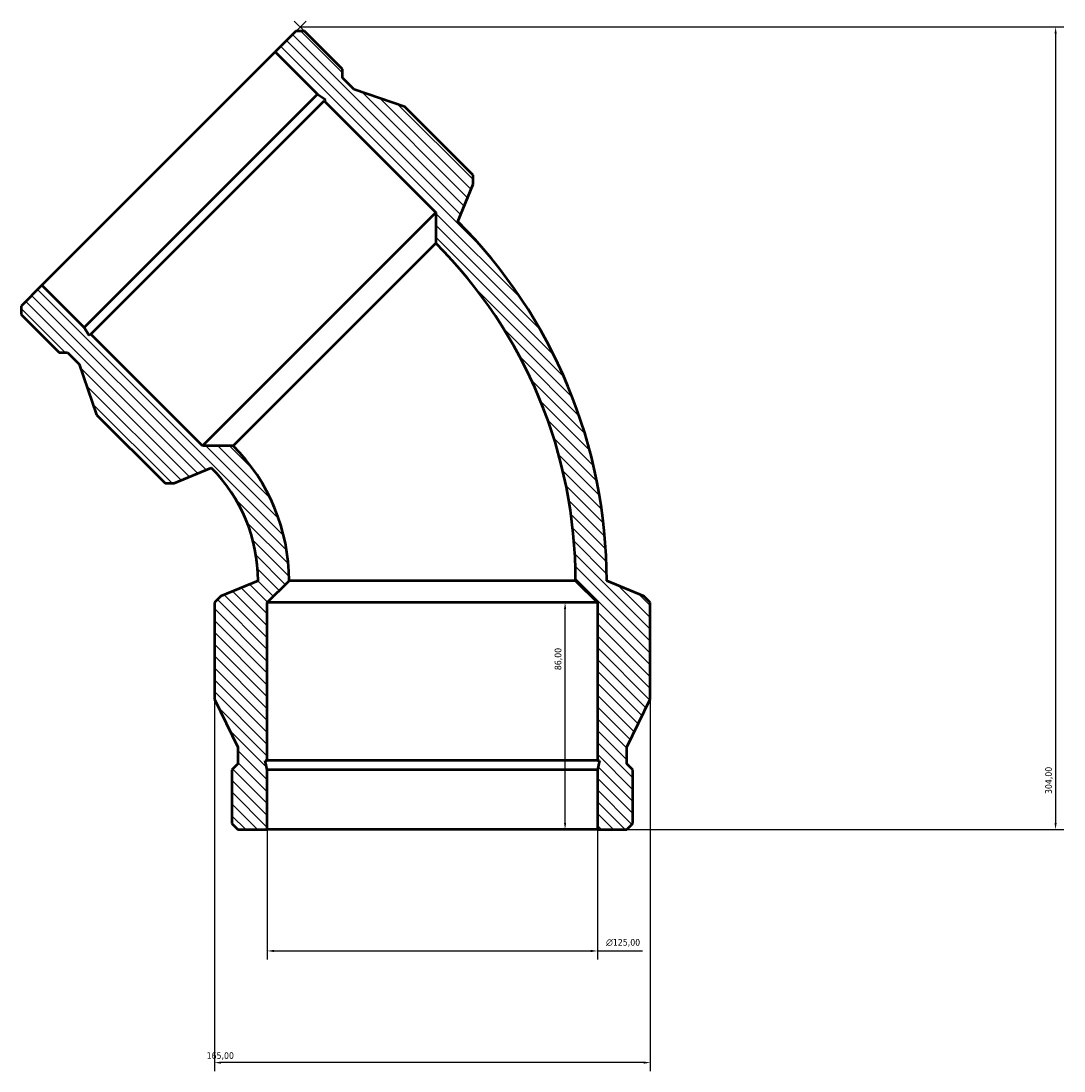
# Model space of a CAD drawing. Header units: millimetres. Extents: x -416 to 1463, y -239 to 1241.
# Tile 2 of 6: x -416 to -21, y 787 to 1184. Entities that reach past the tile are written whole.
import ezdxf

# ---------------------------------------------------------------- set-up
doc = ezdxf.new("R2010")
doc.units = ezdxf.units.MM
for name, color, linetype, lineweight in [('Dimension (ISO)', 7, 'Continuous', 25), ('Hatch (ISO)', 7, 'Continuous', 18), ('Visible (ISO)', 7, 'Continuous', 50)]:
    doc.layers.add(name, color=color, linetype=linetype, lineweight=lineweight)
doc.styles.add('Note Text (ISO)', font='tahoma.ttf')
doc.dimstyles.new('Default (ISO)', dxfattribs={"dimtxt": 2.5, "dimasz": 2.5, "dimexe": 3.174999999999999, "dimexo": 0, "dimgap": 0.762, "dimtad": 1, "dimrnd": 1e-08, "dimzin": 0, "dimtxsty": 'Note Text (ISO)', "dimcen": 0.09, "dimdle": 10, "dimclrd": 256, "dimclre": 256, "dimclrt": 232, "dimazin": 0, "dimtfac": 1.402080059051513, "dimtmove": 0, "dimatfit": 3, "dimfxl": 1, "dimtolj": 1, "dimtzin": 0, "dimlwd": -1, "dimlwe": -1, "dimarcsym": 0})

# ---------------------------------------------------------------- blocks, each defined once
blk = doc.blocks.new('*D7')
at = {"layer": 'Defpoints', "color": 0, "transparency": 16777216}
for p in [(-309.7843322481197, 1182.218626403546), (-197.2634092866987, 878.2186264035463), (-23.78433224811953, 878.2186264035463)]:
    blk.add_point(p, dxfattribs=at)
at = {"layer": 'Dimension (ISO)', "transparency": 16777216}
for p, q in [((-309.7843322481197, 1182.218626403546), (-20.60933224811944, 1182.218626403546)), ((-23.78433224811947, 1179.718626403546), (-23.78433224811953, 880.7186264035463)), ((-197.2634092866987, 878.2186264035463), (-20.60933224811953, 878.2186264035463))]:
    blk.add_line(p, q, dxfattribs=at)
for points in [[(-24.20099891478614, 1179.718626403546), (-23.3676655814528, 1179.718626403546), (-23.78433224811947, 1182.218626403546)], [(-24.2009989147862, 880.7186264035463), (-23.36766558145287, 880.7186264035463), (-23.78433224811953, 878.2186264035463)]]:
    blk.add_solid(points, dxfattribs=at)
at = {"layer": 'Dimension (ISO)', "color": 232, "true_color": 0xca0064, "transparency": 16777216, "insert": (-27.71960287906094, 891.6565042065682), "char_height": 2.5, "attachment_point": 1, "rotation": 90, "style": 'Note Text (ISO)'}
blk.add_mtext('\\A1;304,00', dxfattribs=at)
blk = doc.blocks.new('*D8')
at = {"layer": 'Defpoints', "color": 0, "transparency": 16777216}
for p in [(-322.2634092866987, 878.2186264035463), (-197.2634092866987, 878.2186264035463), (-197.2634092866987, 832.2186264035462)]:
    blk.add_point(p, dxfattribs=at)
at = {"layer": 'Dimension (ISO)', "transparency": 16777216}
for p, q in [((-322.2634092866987, 878.2186264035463), (-322.2634092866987, 829.0436264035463)), ((-197.2634092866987, 878.2186264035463), (-197.2634092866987, 829.0436264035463)), ((-319.7634092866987, 832.2186264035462), (-199.7634092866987, 832.2186264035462)), ((-197.2634092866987, 832.2186264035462), (-180.251909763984, 832.2186264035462))]:
    blk.add_line(p, q, dxfattribs=at)
for points in [[(-319.7634092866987, 832.6352930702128), (-319.7634092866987, 831.8019597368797), (-322.2634092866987, 832.2186264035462)], [(-199.7634092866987, 832.6352930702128), (-199.7634092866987, 831.8019597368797), (-197.2634092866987, 832.2186264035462)]]:
    blk.add_solid(points, dxfattribs=at)
at = {"layer": 'Dimension (ISO)', "color": 232, "true_color": 0xca0064, "transparency": 16777216, "insert": (-194.0014092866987, 836.7421243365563), "char_height": 2.5, "attachment_point": 1, "style": 'Note Text (ISO)'}
blk.add_mtext('\\A1;\\fAIGDT|b0|i0;\\H2.5000;\\ln\\fTahoma|b0|i0;\\H2.5000;125,00', dxfattribs=at)
blk = doc.blocks.new('*D9')
at = {"layer": 'Defpoints', "color": 0, "transparency": 16777216}
for p in [(-259.7634092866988, 964.2186264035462), (-209.5096756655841, 964.218626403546), (-259.7634092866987, 878.2186264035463)]:
    blk.add_point(p, dxfattribs=at)
at = {"layer": 'Dimension (ISO)', "transparency": 16777216}
blk.add_line((-209.5096756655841, 880.7186264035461), (-209.5096756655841, 961.718626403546), dxfattribs=at)
for points in [[(-209.9263423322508, 961.718626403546), (-209.0930089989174, 961.718626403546), (-209.5096756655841, 964.218626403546)], [(-209.9263423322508, 880.7186264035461), (-209.0930089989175, 880.7186264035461), (-209.5096756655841, 878.2186264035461)]]:
    blk.add_solid(points, dxfattribs=at)
at = {"layer": 'Dimension (ISO)', "color": 232, "true_color": 0xca0064, "transparency": 16777216, "insert": (-213.449983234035, 938.5757453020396), "char_height": 2.5, "attachment_point": 1, "rotation": 90, "style": 'Note Text (ISO)'}
blk.add_mtext('\\A1;86,00', dxfattribs=at)
blk = doc.blocks.new('*D10')
at = {"layer": 'Defpoints', "color": 0, "transparency": 16777216}
for p in [(-342.2634092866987, 927.5788940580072), (-177.2634092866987, 927.5788940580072), (-342.2634092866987, 789.927713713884)]:
    blk.add_point(p, dxfattribs=at)
at = {"layer": 'Dimension (ISO)', "transparency": 16777216}
for p, q in [((-342.2634092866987, 927.5788940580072), (-342.2634092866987, 786.752713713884)), ((-177.2634092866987, 927.5788940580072), (-177.2634092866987, 786.752713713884)), ((-179.7634092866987, 789.927713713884), (-339.7634092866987, 789.927713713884))]:
    blk.add_line(p, q, dxfattribs=at)
for points in [[(-339.7634092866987, 790.3443803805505), (-339.7634092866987, 789.5110470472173), (-342.2634092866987, 789.927713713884)], [(-179.7634092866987, 790.3443803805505), (-179.7634092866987, 789.5110470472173), (-177.2634092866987, 789.927713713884)]]:
    blk.add_solid(points, dxfattribs=at)
at = {"layer": 'Dimension (ISO)', "color": 232, "true_color": 0xca0064, "transparency": 16777216, "insert": (-345.2172373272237, 793.8613053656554), "char_height": 2.5, "attachment_point": 1, "style": 'Note Text (ISO)'}
blk.add_mtext('\\A1;165,00', dxfattribs=at)

msp = doc.modelspace()

# ---------------------------------------------------------------- hatches: boundary and pattern name
at = {"layer": 'Hatch (ISO)'}
h = msp.add_hatch(dxfattribs=at)
h.set_pattern_fill('ANSI31', color=256, scale=25.4, angle=90, style=0)
h.set_pattern_definition([(135, (0, 0), (-2.245064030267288, -2.245064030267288), [])])
edge = h.paths.add_edge_path()
edge.add_line((-333.3864092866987, 878.2186264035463), (-322.2634092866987, 878.2186264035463))
edge.add_line((-322.2634092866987, 878.2186264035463), (-322.2634092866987, 900.8816264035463))
edge.add_line((-322.2634092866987, 900.8816264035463), (-323.0128669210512, 904.4075473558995))
edge.add_line((-323.0128669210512, 904.4075473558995), (-322.2634092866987, 904.4075473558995))
edge.add_line((-322.2634092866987, 904.4075473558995), (-322.2634092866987, 964.2186264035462))
edge.add_line((-322.2634092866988, 964.2186264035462), (-314.0134092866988, 972.4686264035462))
edge.add_ellipse((-386.2447039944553, 972.4686264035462), major_axis=(72.23129470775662, 4.4e-15), ratio=1, start_angle=0, end_angle=45.00000000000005)
edge.add_line((-335.1694656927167, 1023.543864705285), (-346.8367275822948, 1023.543864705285))
edge.add_line((-346.8367275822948, 1023.543864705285), (-389.1295471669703, 1065.83668428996))
edge.add_line((-389.1295471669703, 1065.83668428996), (-389.659493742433, 1065.306737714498))
edge.add_line((-389.659493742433, 1065.306737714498), (-391.6227497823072, 1068.329886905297))
edge.add_line((-391.6227497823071, 1068.329886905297), (-407.6479107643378, 1084.355047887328))
edge.add_line((-407.6479107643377, 1084.355047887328), (-415.5130594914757, 1076.48989916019))
edge.add_line((-415.5130594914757, 1076.48989916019), (-415.5130594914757, 1073.269734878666))
edge.add_line((-415.5130594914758, 1073.269734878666), (-401.0979806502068, 1058.854656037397))
edge.add_line((-401.0979806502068, 1058.854656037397), (-397.8778163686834, 1058.854656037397))
edge.add_line((-397.8778163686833, 1058.854656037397), (-393.4690055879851, 1054.445845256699))
edge.add_line((-393.4690055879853, 1054.445845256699), (-386.8870664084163, 1035.309932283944))
edge.add_line((-386.8870664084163, 1035.309932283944), (-360.9788632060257, 1009.401729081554))
edge.add_line((-360.9788632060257, 1009.401729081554), (-357.5616013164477, 1009.401729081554))
edge.add_line((-357.5616013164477, 1009.401729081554), (-343.4779703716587, 1015.235360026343))
edge.add_ellipse((-386.2447039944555, 972.4686264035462), major_axis=(42.76673362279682, 42.76673362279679), ratio=1, start_angle=315.00000000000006, end_angle=360, ccw=False)
edge.add_line((-325.7634092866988, 972.4686264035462), (-339.8470402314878, 966.6349954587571))
edge.add_line((-339.8470402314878, 966.6349954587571), (-342.2634092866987, 964.2186264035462))
edge.add_line((-342.2634092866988, 964.2186264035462), (-342.2634092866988, 927.5788940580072))
edge.add_line((-342.2634092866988, 927.5788940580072), (-333.3864092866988, 909.3936264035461))
edge.add_line((-333.3864092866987, 909.3936264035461), (-333.3864092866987, 903.158626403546))
edge.add_line((-333.3864092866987, 903.1586264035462), (-335.6634092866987, 900.8816264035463))
edge.add_line((-335.6634092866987, 900.8816264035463), (-335.6634092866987, 880.4956264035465))
edge.add_line((-335.6634092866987, 880.4956264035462), (-333.3864092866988, 878.2186264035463))
edge = h.paths.add_edge_path()
edge.add_line((-197.2634092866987, 878.2186264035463), (-186.1404092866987, 878.2186264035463))
edge.add_line((-186.1404092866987, 878.2186264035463), (-183.8634092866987, 880.4956264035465))
edge.add_line((-183.8634092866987, 880.4956264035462), (-183.8634092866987, 900.8816264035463))
edge.add_line((-183.8634092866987, 900.8816264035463), (-186.1404092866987, 903.1586264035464))
edge.add_line((-186.1404092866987, 903.1586264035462), (-186.1404092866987, 909.3936264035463))
edge.add_line((-186.1404092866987, 909.3936264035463), (-177.2634092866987, 927.5788940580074))
edge.add_line((-177.2634092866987, 927.5788940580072), (-177.2634092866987, 964.2186264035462))
edge.add_line((-177.2634092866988, 964.2186264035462), (-179.6797783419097, 966.6349954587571))
edge.add_line((-179.6797783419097, 966.6349954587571), (-193.7634092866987, 972.4686264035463))
edge.add_ellipse((-386.2447039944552, 972.4686264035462), major_axis=(192.4812947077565, -3.2e-15), ratio=1, start_angle=1e-15, end_angle=45.00000000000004)
edge.add_line((-250.1398752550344, 1108.573455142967), (-244.3062443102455, 1122.657086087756))
edge.add_line((-244.3062443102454, 1122.657086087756), (-244.3062443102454, 1126.074347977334))
edge.add_line((-244.3062443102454, 1126.074347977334), (-270.214447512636, 1151.982551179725))
edge.add_line((-270.214447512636, 1151.982551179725), (-289.3503604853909, 1158.564490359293))
edge.add_line((-289.3503604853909, 1158.564490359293), (-293.759171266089, 1162.973301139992))
edge.add_line((-293.759171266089, 1162.973301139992), (-293.759171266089, 1166.193465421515))
edge.add_line((-293.759171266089, 1166.193465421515), (-308.1742501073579, 1180.608544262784))
edge.add_line((-308.1742501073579, 1180.608544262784), (-311.3944143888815, 1180.608544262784))
edge.add_line((-311.3944143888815, 1180.608544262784), (-319.2595631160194, 1172.743395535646))
edge.add_line((-319.2595631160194, 1172.743395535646), (-303.2344021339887, 1156.718234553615))
edge.add_line((-303.2344021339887, 1156.718234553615), (-300.2112529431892, 1154.754978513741))
edge.add_line((-300.2112529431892, 1154.754978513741), (-300.7411995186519, 1154.225031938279))
edge.add_line((-300.7411995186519, 1154.225031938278), (-258.4483799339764, 1111.932212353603))
edge.add_line((-258.4483799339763, 1111.932212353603), (-258.4483799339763, 1100.264950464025))
edge.add_ellipse((-386.2447039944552, 972.4686264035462), major_axis=(127.7963240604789, 127.796324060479), ratio=1, start_angle=314.99999999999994, end_angle=360, ccw=False)
edge.add_line((-205.5134092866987, 972.4686264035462), (-197.2634092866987, 964.2186264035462))
edge.add_line((-197.2634092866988, 964.2186264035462), (-197.2634092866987, 904.4075473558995))
edge.add_line((-197.2634092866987, 904.4075473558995), (-196.5139516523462, 904.4075473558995))
edge.add_line((-196.5139516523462, 904.4075473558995), (-197.2634092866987, 900.8816264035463))
edge.add_line((-197.2634092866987, 900.8816264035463), (-197.2634092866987, 878.2186264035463))

# ---------------------------------------------------------------- linework, layer by layer
at = {"layer": 'Dimension (ISO)'}
for p, q in [((-319.2595631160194, 1172.743395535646), (-307.5392682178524, 1184.463690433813)), ((-308.1742501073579, 1180.608544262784), (-312.029396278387, 1184.463690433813))]:
    msp.add_line(p, q, dxfattribs=at)
at = {"layer": 'Visible (ISO)'}
for p, q in [((-311.3944143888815, 1180.608544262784), (-319.2595631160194, 1172.743395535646)), ((-308.1742501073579, 1180.608544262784), (-311.3944143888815, 1180.608544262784)), ((-293.759171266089, 1166.193465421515), (-308.1742501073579, 1180.608544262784)), ((-407.6479107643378, 1084.355047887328), (-319.2595631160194, 1172.743395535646)), ((-319.2595631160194, 1172.743395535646), (-303.2344021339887, 1156.718234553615)), ((-293.759171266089, 1162.973301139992), (-293.759171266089, 1166.193465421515)), ((-289.3503604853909, 1158.564490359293), (-293.759171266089, 1162.973301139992)), ((-270.214447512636, 1151.982551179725), (-289.3503604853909, 1158.564490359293)), ((-391.6227497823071, 1068.329886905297), (-303.2344021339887, 1156.718234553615)), ((-389.1295471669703, 1065.83668428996), (-300.7411995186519, 1154.225031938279)), ((-303.2344021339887, 1156.718234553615), (-300.2112529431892, 1154.754978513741)), ((-300.2112529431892, 1154.754978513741), (-300.7411995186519, 1154.225031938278)), ((-300.7411995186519, 1154.225031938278), (-258.4483799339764, 1111.932212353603)), ((-244.3062443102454, 1126.074347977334), (-270.214447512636, 1151.982551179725)), ((-244.3062443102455, 1122.657086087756), (-244.3062443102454, 1126.074347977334)), ((-250.1398752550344, 1108.573455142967), (-244.3062443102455, 1122.657086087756)), ((-346.8367275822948, 1023.543864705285), (-258.4483799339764, 1111.932212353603)), ((-258.4483799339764, 1111.932212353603), (-258.4483799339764, 1100.264950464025)), ((-335.1694656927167, 1023.543864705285), (-258.4483799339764, 1100.264950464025)), ((-407.6479107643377, 1084.355047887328), (-415.5130594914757, 1076.48989916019)), ((-391.6227497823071, 1068.329886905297), (-407.6479107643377, 1084.355047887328)), ((-415.5130594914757, 1076.48989916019), (-415.5130594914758, 1073.269734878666)), ((-415.5130594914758, 1073.269734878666), (-401.0979806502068, 1058.854656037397)), ((-389.659493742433, 1065.306737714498), (-391.6227497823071, 1068.329886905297)), ((-389.1295471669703, 1065.83668428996), (-389.659493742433, 1065.306737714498)), ((-346.8367275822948, 1023.543864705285), (-389.1295471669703, 1065.83668428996)), ((-401.0979806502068, 1058.854656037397), (-397.8778163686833, 1058.854656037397)), ((-397.8778163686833, 1058.854656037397), (-393.4690055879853, 1054.445845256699)), ((-393.4690055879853, 1054.445845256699), (-386.8870664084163, 1035.309932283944)), ((-386.8870664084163, 1035.309932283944), (-360.9788632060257, 1009.401729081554)), ((-335.1694656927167, 1023.543864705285), (-346.8367275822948, 1023.543864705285)), ((-357.5616013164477, 1009.401729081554), (-343.4779703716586, 1015.235360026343)), ((-360.9788632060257, 1009.401729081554), (-357.5616013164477, 1009.401729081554)), ((-325.7634092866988, 972.468626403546), (-339.8470402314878, 966.6349954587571)), ((-322.2634092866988, 964.2186264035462), (-314.0134092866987, 972.468626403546)), ((-205.5134092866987, 972.468626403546), (-314.0134092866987, 972.468626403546)), ((-205.5134092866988, 972.4686264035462), (-197.2634092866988, 964.2186264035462)), ((-179.6797783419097, 966.6349954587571), (-193.7634092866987, 972.4686264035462)), ((-339.8470402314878, 966.6349954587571), (-342.2634092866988, 964.2186264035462)), ((-177.2634092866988, 964.2186264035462), (-179.6797783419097, 966.6349954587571)), ((-342.2634092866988, 964.2186264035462), (-342.2634092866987, 927.5788940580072)), ((-322.2634092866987, 904.4075473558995), (-322.2634092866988, 964.2186264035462)), ((-197.2634092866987, 964.2186264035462), (-322.2634092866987, 964.2186264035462)), ((-197.2634092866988, 964.2186264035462), (-197.2634092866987, 904.4075473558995)), ((-177.2634092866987, 927.5788940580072), (-177.2634092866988, 964.2186264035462)), ((-342.2634092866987, 927.5788940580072), (-333.3864092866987, 909.3936264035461)), ((-186.1404092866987, 909.3936264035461), (-177.2634092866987, 927.5788940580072)), ((-333.3864092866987, 909.3936264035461), (-333.3864092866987, 903.158626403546)), ((-186.1404092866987, 903.1586264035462), (-186.1404092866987, 909.3936264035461)), ((-333.3864092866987, 903.158626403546), (-335.6634092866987, 900.8816264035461)), ((-322.2634092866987, 900.8816264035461), (-323.0128669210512, 904.4075473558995)), ((-323.0128669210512, 904.4075473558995), (-322.2634092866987, 904.4075473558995)), ((-197.2634092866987, 904.4075473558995), (-322.2634092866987, 904.4075473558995)), ((-197.2634092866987, 904.4075473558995), (-196.5139516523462, 904.4075473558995)), ((-196.5139516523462, 904.4075473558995), (-197.2634092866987, 900.8816264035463)), ((-183.8634092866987, 900.8816264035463), (-186.1404092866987, 903.1586264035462)), ((-335.6634092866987, 900.8816264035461), (-335.6634092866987, 880.495626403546)), ((-322.2634092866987, 878.2186264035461), (-322.2634092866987, 900.8816264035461)), ((-197.2634092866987, 900.8816264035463), (-322.2634092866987, 900.8816264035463)), ((-197.2634092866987, 900.8816264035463), (-197.2634092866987, 878.2186264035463)), ((-183.8634092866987, 880.4956264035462), (-183.8634092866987, 900.8816264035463)), ((-335.6634092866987, 880.495626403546), (-333.3864092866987, 878.2186264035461)), ((-186.1404092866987, 878.2186264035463), (-183.8634092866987, 880.4956264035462)), ((-333.3864092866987, 878.2186264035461), (-322.2634092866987, 878.2186264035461)), ((-197.2634092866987, 878.2186264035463), (-322.2634092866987, 878.2186264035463)), ((-197.2634092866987, 878.2186264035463), (-186.1404092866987, 878.2186264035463))]:
    msp.add_line(p, q, dxfattribs=at)
for centre, radius, end in [((-386.2447039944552, 972.4686264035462), 192.4812947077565, 45.00000000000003), ((-386.2447039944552, 972.4686264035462), 180.7312947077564, 45.00000000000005), ((-386.2447039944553, 972.468626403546), 72.23129470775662, 45.00000000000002), ((-386.2447039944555, 972.468626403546), 60.48129470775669, 45)]:
    msp.add_arc(centre, radius, 0, end, dxfattribs=at)

# ---------------------------------------------------------------- dimensions: what is measured, and where the dimension line sits
at = {"layer": 'Dimension (ISO)'}
for base, p1, p2, override, picture, middle in [((-23.78433224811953, 878.2186264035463), (-309.7843322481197, 1182.218626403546), (-197.2634092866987, 878.2186264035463), {"dimdec": 2, "dimtp": 0, "dimtm": 0, "dimtdec": 2, "dimtofl": 0, "dimatfit": 1}, '*D7', (-23.78433224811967, 896.718626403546)), ((-209.5096756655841, 964.218626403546), (-259.7634092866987, 878.2186264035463), (-259.7634092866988, 964.2186264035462), {"dimdec": 2, "dimse1": 1, "dimse2": 1, "dimtp": 0, "dimtm": 0, "dimtdec": 2, "dimtofl": 0, "dimatfit": 1}, '*D9', (-209.5096756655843, 942.7186264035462))]:
    dim = msp.add_linear_dim(base=base, p1=p1, p2=p2, angle=270, dimstyle='Default (ISO)', override=override, dxfattribs=at)
    dim.commit()
    dim.dimension.update_dxf_attribs({"geometry": picture, "text_midpoint": middle, "dimtype": 160})
dim = msp.add_linear_dim(base=(-342.2634092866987, 789.927713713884), p1=(-177.2634092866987, 927.5788940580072), p2=(-342.2634092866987, 927.5788940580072), dimstyle='Default (ISO)', override={"dimdec": 2, "dimtp": 0, "dimtm": 0, "dimtdec": 2, "dimtofl": 0, "dimatfit": 1}, dxfattribs=at)
dim.commit()
dim.dimension.update_dxf_attribs({"geometry": '*D10', "text_midpoint": (-340.2634092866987, 789.927713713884), "dimtype": 160})
dim = msp.add_linear_dim(base=(-197.2634092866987, 832.2186264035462), p1=(-322.2634092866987, 878.2186264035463), p2=(-197.2634092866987, 878.2186264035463), angle=180, text='\\fAIGDT|b0|i0;\\H2.5000;\\ln\\fTahoma|b0|i0;\\H2.5000;<>', dimstyle='Default (ISO)', override={"dimdec": 2, "dimtp": 0, "dimtm": 0, "dimtdec": 2, "dimtofl": 0, "dimatfit": 2}, dxfattribs=at)
dim.commit()
dim.dimension.update_dxf_attribs({"geometry": '*D8', "text_midpoint": (-187.5076595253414, 832.2186264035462), "dimtype": 160})

doc.saveas('drawing.dxf')
